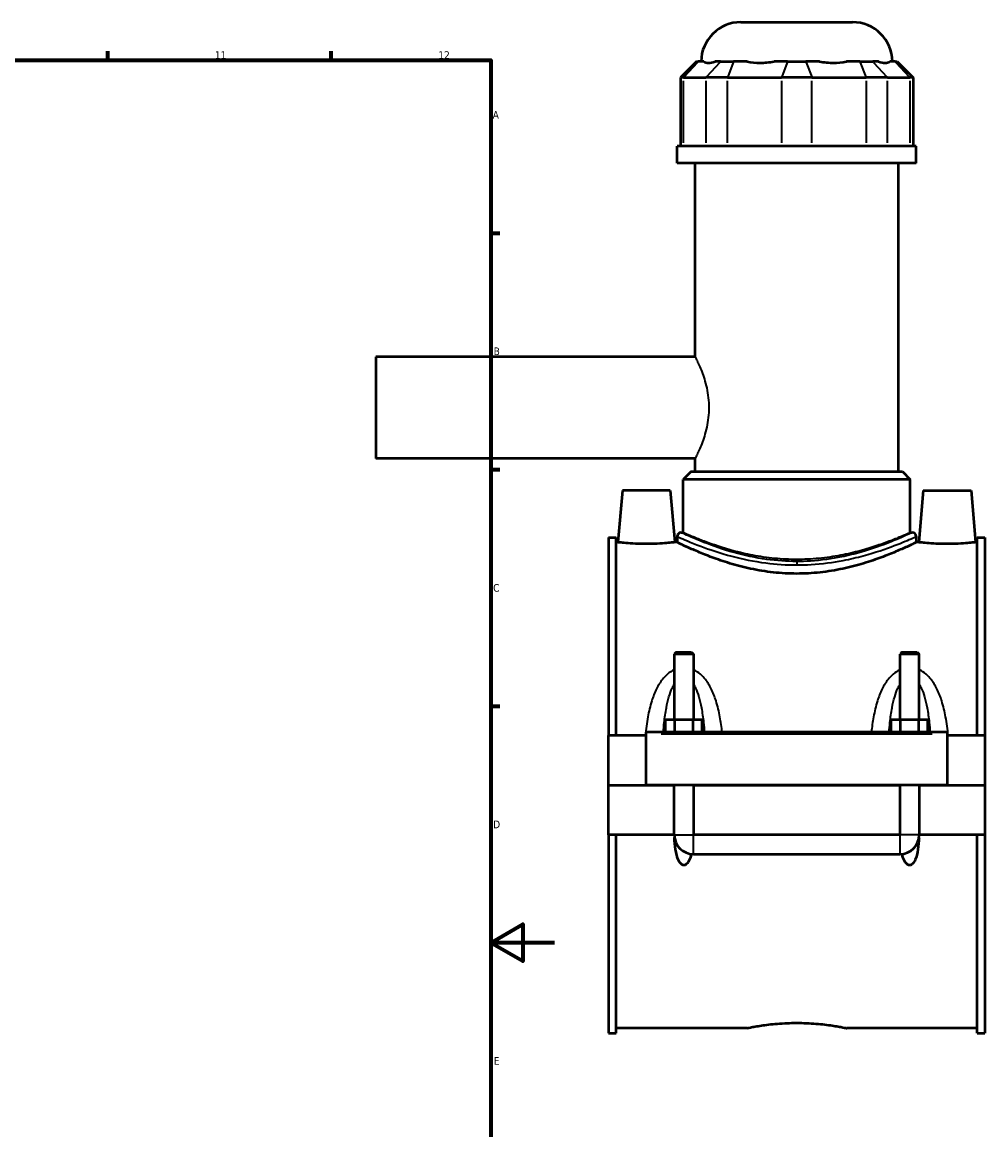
# Model space of a CAD drawing. Header units: millimetres. Extents: x -255 to 976, y -117 to 1161.
# Tile 6 of 7: x 674 to 976, y 238 to 586. Entities that reach past the tile are written whole.
import ezdxf

# ---------------------------------------------------------------- set-up
doc = ezdxf.new("R2010")
doc.units = ezdxf.units.MM
for name, color, linetype, lineweight in [('Border (ANSI)', 7, 'Continuous', 70), ('Visible (ANSI)', 7, 'Continuous', 50), ('Visible Narrow (ANSI)', 7, 'Continuous', 35)]:
    doc.layers.add(name, color=color, linetype=linetype, lineweight=lineweight)
doc.styles.add('Note Text (ANSI)', font='tahoma.ttf')

# ---------------------------------------------------------------- blocks, each defined once
blk = doc.blocks.new('Borders Default Border')
at = {"layer": 'Border (ANSI)'}
for p, q in [((700.83, 574), (700.83, 576.8)), ((770.92, 574), (770.92, 576.8)), ((821, 519.75), (823.8, 519.75)), ((821, 445.5), (823.8, 445.5)), ((821, 371.25), (823.8, 371.25))]:
    blk.add_line(p, q, dxfattribs=at)
at = {"layer": 'Border (ANSI)', "flags": 128}
for points in [[(20, 20), (20, 574), (821, 574), (821, 20), (20, 20)], [(841, 297), (821, 297), (831, 302.77), (831, 291.23), (821, 297)]]:
    blk.add_lwpolyline(points, dxfattribs=at)
at = {"layer": 'Border (ANSI)', "color": 5, "true_color": 0x0000ff, "char_height": 2.4, "attachment_point": 7, "style": 'Note Text (ANSI)'}
for s, insert in [('11', (734.43, 574.4)), ('12', (804.52, 574.4)), ('A', (821.58, 555.68)), ('B', (821.87, 481.43)), ('C', (821.71, 407.13)), ('D', (821.72, 332.93)), ('E', (821.91, 258.68))]:
    blk.add_mtext(s, dxfattribs=dict(at, insert=insert))

msp = doc.modelspace()

# ---------------------------------------------------------------- linework, layer by layer
at = {"layer": 'Visible (ANSI)'}
for p, q in [((899.45, 585.94), (934.45, 585.94)), ((885.48, 573.55), (880.48, 568.55)), ((885.48, 573.55), (886.05, 573.55)), ((887.8, 573.55), (886.05, 573.55)), ((893.07, 573.55), (891.32, 573.55)), ((893.07, 573.55), (897.13, 573.55)), ((901.35, 573.55), (897.13, 573.55)), ((914.08, 573.55), (909.85, 573.55)), ((914.08, 573.55), (919.82, 573.55)), ((924.04, 573.55), (919.82, 573.55)), ((936.77, 573.55), (932.54, 573.55)), ((936.77, 573.55), (940.83, 573.55)), ((942.58, 573.55), (940.83, 573.55)), ((947.85, 573.55), (946.1, 573.55)), ((947.85, 573.55), (948.42, 573.55)), ((948.42, 573.55), (953.42, 568.55)), ((881.43, 568.55), (880.48, 568.55)), ((880.48, 568.55), (880.48, 547)), ((881.43, 568.55), (888.45, 568.55)), ((895.21, 568.55), (888.45, 568.55)), ((895.21, 568.55), (912.16, 568.55)), ((921.73, 568.55), (912.16, 568.55)), ((921.73, 568.55), (938.68, 568.55)), ((945.45, 568.55), (938.68, 568.55)), ((945.45, 568.55), (952.47, 568.55)), ((953.42, 568.55), (952.47, 568.55)), ((953.42, 568.55), (953.42, 547)), ((954.45, 547), (879.45, 547)), ((879.45, 541.69), (879.45, 547)), ((954.45, 541.69), (954.45, 547)), ((954.45, 541.69), (879.45, 541.69)), ((885.07, 480.94), (885.07, 541.69)), ((948.82, 444.94), (948.82, 541.69)), ((784.95, 480.94), (784.95, 448.94)), ((885.07, 480.94), (784.95, 480.94)), ((885.07, 448.94), (784.95, 448.94)), ((885.07, 444.94), (885.07, 448.94)), ((883.82, 444.94), (881.32, 442.44)), ((952.57, 442.44), (881.32, 442.44)), ((881.32, 425.74), (881.32, 442.44)), ((883.82, 444.94), (950.07, 444.94)), ((950.07, 444.94), (952.57, 442.44)), ((952.57, 425.74), (952.57, 442.44)), ((862.25, 438.94), (860.83, 422.69)), ((877.25, 438.94), (862.25, 438.94)), ((877.25, 438.94), (878.67, 422.69)), ((956.65, 438.94), (955.23, 422.69)), ((956.65, 438.94), (971.65, 438.94)), ((971.65, 438.94), (973.07, 422.69)), ((857.95, 424.21), (857.95, 362.06)), ((857.95, 424.21), (860.31, 424.21)), ((860.31, 362.06), (860.31, 424.21)), ((879.45, 424.49), (879.45, 422.69)), ((880.7, 425.74), (881.32, 425.74)), ((952.57, 425.74), (953.2, 425.74)), ((954.45, 424.49), (954.45, 422.69)), ((973.59, 362.06), (973.59, 424.21)), ((973.59, 424.21), (975.95, 424.21)), ((975.95, 424.21), (975.95, 362.06)), ((860.83, 422.69), (860.31, 422.69)), ((879.45, 422.69), (878.67, 422.69)), ((955.23, 422.69), (954.45, 422.69)), ((973.59, 422.69), (973.07, 422.69)), ((879.15, 388.16), (878.55, 387.56)), ((884.55, 387.56), (878.55, 387.56)), ((878.55, 387.56), (878.55, 367.06)), ((879.15, 388.16), (883.95, 388.16)), ((883.95, 388.16), (884.55, 387.56)), ((884.55, 387.56), (884.55, 367.06)), ((949.95, 388.16), (949.35, 387.56)), ((955.35, 387.56), (949.35, 387.56)), ((949.35, 367.06), (949.35, 387.56)), ((949.95, 388.16), (954.75, 388.16)), ((954.75, 388.16), (955.35, 387.56)), ((955.35, 367.06), (955.35, 387.56)), ((875.77, 363.06), (875.77, 367.06)), ((875.77, 367.06), (878.66, 367.06)), ((878.66, 363.06), (878.66, 367.06)), ((878.66, 367.06), (884.43, 367.06)), ((884.43, 363.06), (884.43, 367.06)), ((884.43, 367.06), (887.32, 367.06)), ((887.32, 363.06), (887.32, 367.06)), ((946.57, 363.06), (946.57, 367.06)), ((946.57, 367.06), (949.46, 367.06)), ((949.46, 363.06), (949.46, 367.06)), ((949.46, 367.06), (955.23, 367.06)), ((955.23, 363.06), (955.23, 367.06)), ((955.23, 367.06), (958.12, 367.06)), ((958.12, 363.06), (958.12, 367.06)), ((869.75, 362.06), (857.95, 362.06)), ((857.95, 346.49), (857.95, 362.06)), ((869.75, 362.56), (869.75, 363.06)), ((964.15, 363.06), (869.75, 363.06)), ((869.75, 346.49), (869.75, 362.56)), ((964.15, 363.06), (964.15, 362.56)), ((964.15, 362.56), (964.15, 346.49)), ((975.95, 362.06), (964.15, 362.06)), ((975.95, 362.06), (975.95, 346.49)), ((857.95, 346.49), (869.75, 346.49)), ((857.95, 330.81), (857.95, 346.39)), ((878.55, 346.39), (857.95, 346.39)), ((964.15, 346.49), (869.75, 346.49)), ((878.55, 346.49), (878.55, 346.39)), ((878.55, 330.81), (878.55, 346.39)), ((884.55, 346.49), (884.55, 346.39)), ((949.35, 346.39), (884.55, 346.39)), ((884.55, 346.39), (884.55, 330.81)), ((949.35, 346.39), (949.35, 346.49)), ((949.35, 330.81), (949.35, 346.39)), ((955.35, 346.39), (955.35, 346.49)), ((975.95, 346.39), (955.35, 346.39)), ((955.35, 346.39), (955.35, 330.81)), ((964.15, 346.49), (975.95, 346.49)), ((975.95, 346.39), (975.95, 330.81)), ((878.55, 330.81), (857.95, 330.81)), ((857.95, 330.81), (857.95, 268.66)), ((860.31, 268.66), (860.31, 330.81)), ((949.35, 330.81), (884.55, 330.81)), ((975.95, 330.81), (955.35, 330.81)), ((973.59, 268.66), (973.59, 330.81)), ((975.95, 330.81), (975.95, 268.66)), ((884.55, 324.81), (949.35, 324.81)), ((857.95, 268.66), (860.31, 268.66)), ((901.27, 270.19), (860.31, 270.19)), ((973.59, 270.19), (932.63, 270.19)), ((973.59, 268.66), (975.95, 268.66))]:
    msp.add_line(p, q, dxfattribs=at)
for centre, radius, start, end in [((899.45, 573.44), 12.5, 90, 179.4958), ((934.45, 573.44), 12.5, 0.5042, 90), ((880.7, 424.49), 1.25, 90, 180), ((953.2, 424.49), 1.25, 0, 90), ((884.55, 330.81), 6, 180, 270), ((949.35, 330.81), 6, 270, 0)]:
    msp.add_arc(centre, radius, start, end, dxfattribs=at)
for points, knots in [([(887.8, 573.55), (888.17, 573.31), (888.67, 573.2), (889.23, 573.2), (889.79, 573.2), (890.5, 573.31), (891.32, 573.55)], [-0.4379883, -0.4379883, -0.4379883, -0.4379883, 0, 0, 0, 0.4379883, 0.4379883, 0.4379883, 0.4379883]), ([(901.35, 573.55), (902.69, 573.31), (904.12, 573.2), (905.47, 573.2), (906.82, 573.2), (908.33, 573.31), (909.85, 573.55)], [-0.4379883, -0.4379883, -0.4379883, -0.4379883, 0, 0, 0, 0.4379883, 0.4379883, 0.4379883, 0.4379883]), ([(924.04, 573.55), (925.57, 573.31), (927.08, 573.2), (928.43, 573.2), (929.78, 573.2), (931.2, 573.31), (932.54, 573.55)], [-0.4379883, -0.4379883, -0.4379883, -0.4379883, 0, 0, 0, 0.4379883, 0.4379883, 0.4379883, 0.4379883]), ([(942.58, 573.55), (943.39, 573.31), (944.1, 573.2), (944.66, 573.2), (945.22, 573.2), (945.73, 573.31), (946.1, 573.55)], [-0.4379883, -0.4379883, -0.4379883, -0.4379883, 0, 0, 0, 0.4379883, 0.4379883, 0.4379883, 0.4379883]), ([(869.75, 422.16), (868.62, 422.16), (867.42, 422.19), (865.22, 422.29), (864.22, 422.36), (862.64, 422.49), (861.96, 422.56), (861.05, 422.66), (860.83, 422.69), (860.83, 422.69)], [2.698215, 2.698215, 2.698215, 2.698215, 3.035694, 3.035694, 3.373173, 3.373173, 3.710248, 3.710248, 4.047322, 4.047322, 4.047322, 4.047322]), ([(878.67, 422.69), (878.67, 422.69), (878.45, 422.66), (877.54, 422.56), (876.86, 422.49), (875.28, 422.36), (874.27, 422.29), (872.07, 422.19), (870.87, 422.16), (869.75, 422.16)], [6.745537, 6.745537, 6.745537, 6.745537, 7.082612, 7.082612, 7.419687, 7.419687, 7.757166, 7.757166, 8.094644, 8.094644, 8.094644, 8.094644]), ([(916.95, 412.83), (914.54, 412.83), (912.08, 412.97), (907.2, 413.5), (904.78, 413.9), (900.18, 414.88), (897.99, 415.46), (893.93, 416.68), (892.08, 417.32), (888.79, 418.54), (887.25, 419.16), (884.51, 420.32), (883.31, 420.86), (881.39, 421.75), (880.65, 422.1), (879.68, 422.57), (879.45, 422.69), (879.45, 422.69)], [0, 0, 0, 0, 0.721105, 0.721105, 1.44221, 1.44221, 2.163315, 2.163315, 2.88442, 2.88442, 3.603702, 3.603702, 4.322984, 4.322984, 5.042265, 5.042265, 5.761547, 5.761547, 5.761547, 5.761547]), ([(954.45, 422.69), (954.45, 422.69), (954.21, 422.57), (953.24, 422.1), (952.51, 421.75), (950.58, 420.86), (949.39, 420.32), (946.65, 419.16), (945.1, 418.54), (941.82, 417.32), (939.96, 416.68), (935.91, 415.46), (933.71, 414.88), (929.11, 413.9), (926.7, 413.5), (921.82, 412.97), (919.35, 412.83), (916.95, 412.83)], [17.284642, 17.284642, 17.284642, 17.284642, 18.003924, 18.003924, 18.723205, 18.723205, 19.442487, 19.442487, 20.161769, 20.161769, 20.882874, 20.882874, 21.603979, 21.603979, 22.325084, 22.325084, 23.046189, 23.046189, 23.046189, 23.046189]), ([(964.15, 422.16), (963.02, 422.16), (961.82, 422.19), (959.62, 422.29), (958.62, 422.36), (957.04, 422.49), (956.36, 422.56), (955.45, 422.66), (955.23, 422.69), (955.23, 422.69)], [0, 0, 0, 0, 0.337479, 0.337479, 0.674958, 0.674958, 1.012033, 1.012033, 1.349107, 1.349107, 1.349107, 1.349107]), ([(973.07, 422.69), (973.07, 422.69), (972.85, 422.66), (971.94, 422.56), (971.26, 422.49), (969.68, 422.36), (968.67, 422.29), (966.47, 422.19), (965.27, 422.16), (964.15, 422.16)], [4.047322, 4.047322, 4.047322, 4.047322, 4.384397, 4.384397, 4.721472, 4.721472, 5.058951, 5.058951, 5.39643, 5.39643, 5.39643, 5.39643]), ([(883.89, 324.85), (883.79, 324.43), (883.67, 323.99), (883.3, 322.97), (883.03, 322.39), (882.51, 321.79), (882.34, 321.63), (882.06, 321.46), (881.96, 321.42), (881.76, 321.36), (881.65, 321.34), (881.44, 321.34), (881.34, 321.36), (881.13, 321.42), (881.03, 321.46), (880.75, 321.63), (880.59, 321.79), (880.06, 322.39), (879.79, 322.97), (879.36, 324.17), (879.2, 324.8), (878.85, 326.56), (878.72, 327.79), (878.62, 329.4), (878.61, 329.73), (878.59, 330.07)], [1.539875, 1.539875, 1.539875, 1.539875, 1.669648, 1.669648, 1.855189, 1.855189, 1.918658, 1.918658, 1.950393, 1.950393, 1.982128, 1.982128, 2.013863, 2.013863, 2.045598, 2.045598, 2.109068, 2.109068, 2.294609, 2.294609, 2.48015, 2.48015, 2.851177, 2.851177, 2.946482, 2.946482, 2.946482, 2.946482]), ([(955.3, 330.07), (955.29, 329.73), (955.27, 329.4), (955.17, 327.79), (955.04, 326.56), (954.69, 324.8), (954.54, 324.17), (954.1, 322.97), (953.83, 322.39), (953.31, 321.79), (953.14, 321.63), (952.86, 321.46), (952.76, 321.42), (952.56, 321.36), (952.45, 321.34), (952.24, 321.34), (952.14, 321.36), (951.93, 321.42), (951.83, 321.46), (951.55, 321.63), (951.39, 321.79), (950.86, 322.39), (950.59, 322.97), (950.22, 323.99), (950.1, 324.43), (950, 324.85)], [1.017775, 1.017775, 1.017775, 1.017775, 1.11308, 1.11308, 1.484107, 1.484107, 1.669648, 1.669648, 1.855189, 1.855189, 1.918658, 1.918658, 1.950393, 1.950393, 1.982128, 1.982128, 2.013863, 2.013863, 2.045598, 2.045598, 2.109068, 2.109068, 2.294609, 2.294609, 2.424382, 2.424382, 2.424382, 2.424382]), ([(901.27, 270.19), (901.27, 270.19), (901.36, 270.21), (901.76, 270.29), (902.06, 270.35), (902.87, 270.5), (903.36, 270.6), (904.51, 270.79), (905.17, 270.9), (906.55, 271.1), (907.34, 271.21), (909.05, 271.41), (909.97, 271.5), (911.9, 271.66), (912.91, 271.72), (914.94, 271.8), (915.96, 271.82), (916.95, 271.82)], [7.109603, 7.109603, 7.109603, 7.109603, 7.405827, 7.405827, 7.702051, 7.702051, 7.998275, 7.998275, 8.294499, 8.294499, 8.590742, 8.590742, 8.886985, 8.886985, 9.183228, 9.183228, 9.47947, 9.47947, 9.47947, 9.47947]), ([(916.95, 271.82), (917.94, 271.82), (918.96, 271.8), (920.98, 271.72), (921.99, 271.66), (923.92, 271.5), (924.85, 271.41), (926.56, 271.21), (927.34, 271.1), (928.73, 270.9), (929.38, 270.79), (930.53, 270.6), (931.03, 270.5), (931.83, 270.35), (932.13, 270.29), (932.53, 270.21), (932.63, 270.19), (932.63, 270.19)], [0, 0, 0, 0, 0.296243, 0.296243, 0.592485, 0.592485, 0.888728, 0.888728, 1.184971, 1.184971, 1.481195, 1.481195, 1.777419, 1.777419, 2.073643, 2.073643, 2.369868, 2.369868, 2.369868, 2.369868])]:
    msp.add_open_spline(points, degree=3, knots=knots, dxfattribs=at)
at = {"layer": 'Visible Narrow (ANSI)'}
for p, q in [((885.82, 573.3), (881.66, 568.8)), ((892.84, 573.3), (888.68, 568.8)), ((897.03, 573.3), (895.31, 568.8)), ((913.98, 573.3), (912.26, 568.8)), ((919.91, 573.3), (921.64, 568.8)), ((936.86, 573.3), (938.59, 568.8)), ((941.06, 573.3), (945.21, 568.8)), ((948.08, 573.3), (952.24, 568.8)), ((881.43, 548.08), (881.43, 567.47)), ((888.45, 567.47), (888.45, 548.08)), ((895.21, 548.08), (895.21, 567.47)), ((912.16, 567.47), (912.16, 548.08)), ((921.73, 548.08), (921.73, 567.47)), ((938.68, 567.47), (938.68, 548.08)), ((945.45, 548.08), (945.45, 567.47)), ((952.47, 567.47), (952.47, 548.08)), ((916.95, 416.63), (916.95, 415.63)), ((874.47, 362.56), (959.43, 362.56)), ((878.58, 330.81), (884.51, 330.81)), ((884.55, 324.85), (884.55, 330.78)), ((949.35, 324.85), (949.35, 330.78)), ((955.31, 330.81), (949.38, 330.81))]:
    msp.add_line(p, q, dxfattribs=at)
for points, knots in [([(885.07, 480.94), (885.07, 480.94), (885.12, 480.84), (885.33, 480.43), (885.48, 480.11), (885.87, 479.29), (886.1, 478.78), (886.61, 477.61), (886.88, 476.95), (887.68, 474.85), (888.27, 473.08), (888.91, 470.13), (889.09, 469.1), (889.32, 467.02), (889.38, 465.97), (889.38, 464.94)], [7.381641, 7.381641, 7.381641, 7.381641, 7.688782, 7.688782, 7.995923, 7.995923, 8.303064, 8.303064, 8.610205, 8.610205, 9.226196, 9.226196, 9.534192, 9.534192, 9.842188, 9.842188, 9.842188, 9.842188]), ([(889.38, 464.94), (889.38, 463.91), (889.32, 462.86), (889.09, 460.78), (888.91, 459.75), (888.27, 456.8), (887.68, 455.03), (886.88, 452.93), (886.61, 452.27), (886.1, 451.1), (885.87, 450.59), (885.48, 449.77), (885.33, 449.45), (885.12, 449.04), (885.07, 448.94), (885.07, 448.94)], [0, 0, 0, 0, 0.307996, 0.307996, 0.615992, 0.615992, 1.231983, 1.231983, 1.539124, 1.539124, 1.846265, 1.846265, 2.153406, 2.153406, 2.460547, 2.460547, 2.460547, 2.460547]), ([(879.45, 424.49), (879.45, 424.49), (879.68, 424.38), (881.22, 423.7), (883.55, 422.67), (889.53, 420.43), (892.85, 419.3), (899.88, 417.44), (903.48, 416.68), (910.41, 415.78), (913.68, 415.56), (916.95, 415.56)], [-17.256075, -17.256075, -17.256075, -17.256075, -16.559239, -16.559239, -14.926702, -14.926702, -13.591701, -13.591701, -12.447471, -12.447471, -11.504063, -11.504063, -11.504063, -11.504063]), ([(916.95, 416.67), (913.79, 416.67), (910.63, 416.89), (903.93, 417.81), (900.45, 418.57), (893.65, 420.46), (890.44, 421.62), (884.67, 423.89), (882.41, 424.94), (880.92, 425.63), (880.7, 425.74), (880.7, 425.74)], [11.504063, 11.504063, 11.504063, 11.504063, 12.447471, 12.447471, 13.591701, 13.591701, 14.926702, 14.926702, 16.559239, 16.559239, 17.256075, 17.256075, 17.256075, 17.256075]), ([(916.95, 417.29), (914.67, 417.29), (912.33, 417.4), (907.7, 417.85), (905.41, 418.19), (901.04, 419.02), (898.95, 419.51), (895.09, 420.56), (893.32, 421.11), (890.19, 422.16), (888.72, 422.69), (886.12, 423.69), (884.99, 424.16), (883.16, 424.93), (882.46, 425.23), (881.54, 425.64), (881.32, 425.74), (881.32, 425.74)], [0, 0, 0, 0, 0.682311, 0.682311, 1.364622, 1.364622, 2.046934, 2.046934, 2.729245, 2.729245, 3.410408, 3.410408, 4.09157, 4.09157, 4.772733, 4.772733, 5.453895, 5.453895, 5.453895, 5.453895]), ([(953.2, 425.74), (953.2, 425.74), (952.81, 425.56), (950.95, 424.7), (949.05, 423.84), (943.97, 421.8), (940.78, 420.64), (935.2, 419.05), (933.15, 418.54), (927.93, 417.48), (924.64, 417.02), (919.84, 416.71), (918.4, 416.67), (916.95, 416.67)], [28.760146, 28.760146, 28.760146, 28.760146, 29.668955, 29.668955, 31.008463, 31.008463, 32.359845, 32.359845, 33.066953, 33.066953, 34.079944, 34.079944, 34.51219, 34.51219, 34.51219, 34.51219]), ([(952.57, 425.74), (952.57, 425.74), (952.35, 425.64), (951.43, 425.23), (950.74, 424.93), (948.91, 424.16), (947.78, 423.69), (945.17, 422.69), (943.7, 422.16), (940.57, 421.11), (938.81, 420.56), (934.95, 419.51), (932.86, 419.02), (928.48, 418.19), (926.19, 417.85), (921.56, 417.4), (919.22, 417.29), (916.95, 417.29)], [16.361686, 16.361686, 16.361686, 16.361686, 17.042848, 17.042848, 17.724011, 17.724011, 18.405173, 18.405173, 19.086336, 19.086336, 19.768647, 19.768647, 20.450959, 20.450959, 21.13327, 21.13327, 21.815581, 21.815581, 21.815581, 21.815581]), ([(916.95, 415.56), (918.45, 415.56), (919.94, 415.61), (924.9, 415.91), (928.3, 416.36), (933.71, 417.4), (935.82, 417.91), (941.6, 419.47), (944.9, 420.62), (950.16, 422.62), (952.12, 423.47), (954.05, 424.31), (954.45, 424.49), (954.45, 424.49)], [-34.51219, -34.51219, -34.51219, -34.51219, -34.079944, -34.079944, -33.066953, -33.066953, -32.359845, -32.359845, -31.008463, -31.008463, -29.668955, -29.668955, -28.760146, -28.760146, -28.760146, -28.760146]), ([(878.55, 382.69), (877.75, 382.33), (877.02, 381.85), (875.79, 380.79), (875.28, 380.24), (874.1, 378.75), (873.5, 377.75), (872.38, 375.5), (871.89, 374.23), (870.96, 371.29), (870.56, 369.6), (869.89, 365.97), (869.63, 364.03), (869.42, 362.06)], [-2.812993, -2.812993, -2.812993, -2.812993, -2.548086, -2.548086, -2.3206, -2.3206, -1.970487, -1.970487, -1.567329, -1.567329, -1.062031, -1.062031, -0.506561, -0.506561, -0.506561, -0.506561]), ([(893.56, 363.06), (893.38, 364.69), (893.15, 366.29), (892.54, 369.6), (892.14, 371.29), (891.21, 374.23), (890.72, 375.5), (889.6, 377.75), (889, 378.75), (887.82, 380.24), (887.3, 380.79), (886.08, 381.85), (885.35, 382.33), (884.55, 382.69)], [-5.645534, -5.645534, -5.645534, -5.645534, -5.184631, -5.184631, -4.679333, -4.679333, -4.276175, -4.276175, -3.926062, -3.926062, -3.698576, -3.698576, -3.433669, -3.433669, -3.433669, -3.433669]), ([(949.35, 382.69), (948.55, 382.33), (947.82, 381.85), (946.59, 380.79), (946.08, 380.24), (944.9, 378.75), (944.3, 377.75), (943.18, 375.5), (942.69, 374.23), (941.76, 371.29), (941.36, 369.6), (940.75, 366.29), (940.52, 364.69), (940.33, 363.06)], [-2.813102, -2.813102, -2.813102, -2.813102, -2.548194, -2.548194, -2.320708, -2.320708, -1.970595, -1.970595, -1.567437, -1.567437, -1.062138, -1.062138, -0.601237, -0.601237, -0.601237, -0.601237]), ([(964.47, 362.06), (964.27, 364.03), (964.01, 365.97), (963.34, 369.6), (962.94, 371.29), (962.01, 374.23), (961.52, 375.5), (960.4, 377.75), (959.8, 378.75), (958.62, 380.24), (958.1, 380.79), (956.88, 381.85), (956.15, 382.33), (955.35, 382.69)], [-5.74021, -5.74021, -5.74021, -5.74021, -5.184742, -5.184742, -4.679443, -4.679443, -4.276285, -4.276285, -3.926172, -3.926172, -3.698686, -3.698686, -3.433778, -3.433778, -3.433778, -3.433778]), ([(875.09, 363.06), (875.17, 364.09), (875.27, 365.11), (875.55, 367.7), (875.77, 369.25), (876.28, 371.96), (876.55, 373.12), (877.16, 375.18), (877.48, 376.1), (878.08, 377.37), (878.31, 377.78), (878.55, 378.17)], [0.742279, 0.742279, 0.742279, 0.742279, 1.062031, 1.062031, 1.567329, 1.567329, 1.970487, 1.970487, 2.3206, 2.3206, 2.505971, 2.505971, 2.505971, 2.505971]), ([(884.55, 378.17), (884.79, 377.78), (885.01, 377.37), (885.61, 376.1), (885.94, 375.18), (886.55, 373.12), (886.82, 371.96), (887.32, 369.25), (887.54, 367.7), (887.83, 365.11), (887.92, 364.09), (888, 363.06)], [3.740691, 3.740691, 3.740691, 3.740691, 3.926062, 3.926062, 4.276175, 4.276175, 4.679333, 4.679333, 5.184631, 5.184631, 5.504383, 5.504383, 5.504383, 5.504383]), ([(945.89, 363.06), (945.97, 364.09), (946.07, 365.11), (946.35, 367.7), (946.57, 369.25), (947.08, 371.96), (947.35, 373.12), (947.96, 375.18), (948.28, 376.1), (948.88, 377.37), (949.11, 377.78), (949.35, 378.17)], [0.742388, 0.742388, 0.742388, 0.742388, 1.062138, 1.062138, 1.567437, 1.567437, 1.970595, 1.970595, 2.320708, 2.320708, 2.50608, 2.50608, 2.50608, 2.50608]), ([(955.35, 378.17), (955.59, 377.78), (955.81, 377.37), (956.41, 376.1), (956.74, 375.18), (957.35, 373.12), (957.62, 371.96), (958.12, 369.25), (958.34, 367.7), (958.63, 365.11), (958.72, 364.09), (958.8, 363.06)], [3.7408, 3.7408, 3.7408, 3.7408, 3.926172, 3.926172, 4.276285, 4.276285, 4.679443, 4.679443, 5.184742, 5.184742, 5.504492, 5.504492, 5.504492, 5.504492])]:
    msp.add_open_spline(points, degree=3, knots=knots, dxfattribs=at)

# ---------------------------------------------------------------- block references
msp.add_blockref('Borders Default Border', (0, 0))

doc.saveas('drawing.dxf')
